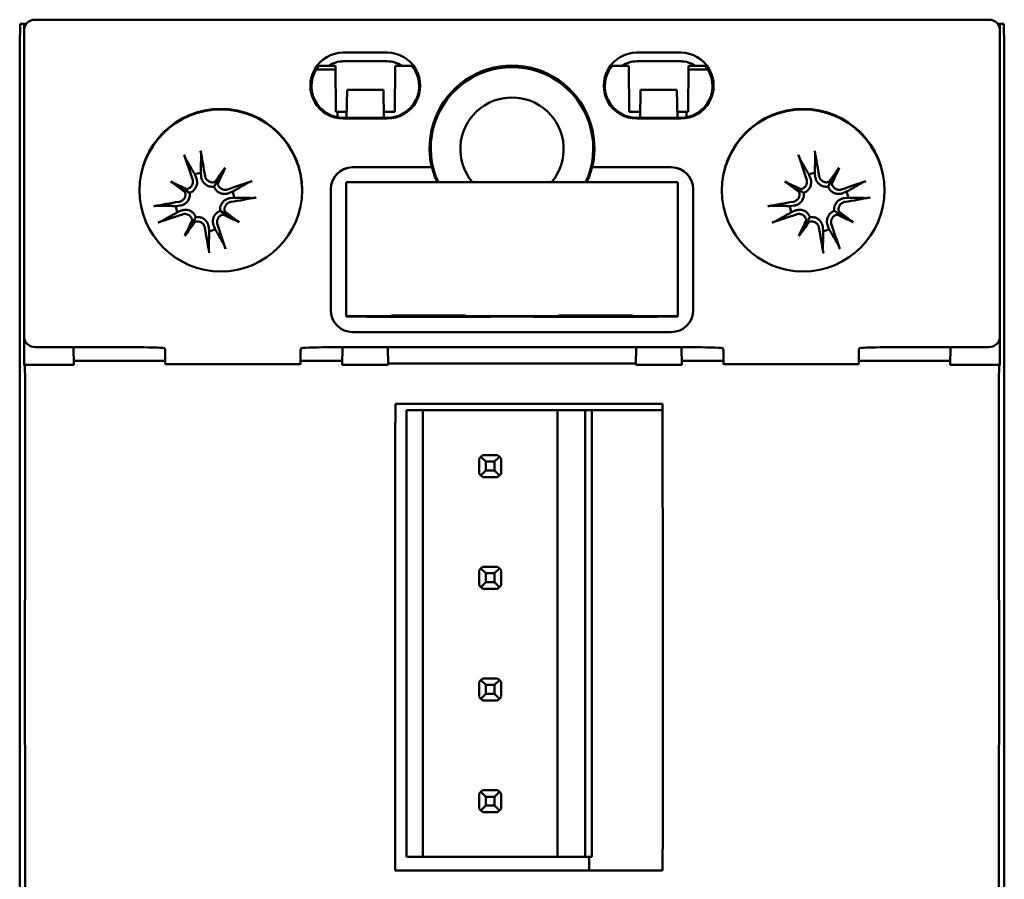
# Model space of a CAD drawing. Header units: millimetres. Extents: x 24 to 123, y 70 to 184.
# Tile 3 of 6: x 79 to 123, y 90 to 129. Entities that reach past the tile are written whole.
import ezdxf

# ---------------------------------------------------------------- set-up
doc = ezdxf.new("R2010")
doc.units = ezdxf.units.MM
doc.header["$LTSCALE"] = 0.666667
doc.layers.add('Arêtes visibles(ISO)', color=7, linetype='Continuous', lineweight=50)

msp = doc.modelspace()

# ---------------------------------------------------------------- linework, layer by layer
at = {"layer": 'Arêtes visibles(ISO)'}
for p, q in [((78.604, 128.047), (78.622, 129.047)), ((78.809, 129.047), (78.622, 129.047)), ((78.809, 128.811), (78.809, 129.047)), ((78.908, 129.047), (78.809, 129.047)), ((79.348, 129.241), (79.304, 129.241)), ((122.661, 129.241), (79.348, 129.241)), ((122.705, 129.241), (122.661, 129.241)), ((123.2, 129.047), (123.101, 129.047)), ((123.2, 129.047), (123.2, 128.811)), ((123.387, 129.047), (123.2, 129.047)), ((123.387, 129.047), (123.404, 128.047)), ((78.804, 128.742), (78.804, 114.844)), ((123.204, 114.844), (123.204, 128.742)), ((78.604, 121.147), (78.604, 128.047)), ((93.329, 127.742), (95.329, 127.742)), ((106.68, 127.742), (108.68, 127.742)), ((123.404, 128.047), (123.404, 121.147)), ((95.329, 127.349), (93.329, 127.349)), ((106.68, 127.349), (108.68, 127.349)), ((92.094, 126.98), (92.971, 126.974)), ((92.667, 127.142), (92.209, 127.142)), ((92.969, 127.142), (92.667, 127.142)), ((92.99, 125.047), (92.969, 127.142)), ((95.669, 125.047), (95.69, 127.142)), ((95.991, 127.142), (95.69, 127.142)), ((96.449, 127.142), (95.991, 127.142)), ((106.018, 127.142), (105.56, 127.142)), ((106.319, 127.142), (106.018, 127.142)), ((106.34, 125.047), (106.319, 127.142)), ((109.019, 125.047), (109.04, 127.142)), ((109.038, 126.974), (109.915, 126.98)), ((109.342, 127.142), (109.04, 127.142)), ((109.8, 127.142), (109.342, 127.142)), ((93.5, 126.047), (93.477, 124.777)), ((95.156, 126.047), (93.5, 126.047)), ((95.179, 124.777), (95.156, 126.047)), ((106.83, 124.777), (106.853, 126.047)), ((108.509, 126.047), (106.853, 126.047)), ((108.532, 124.777), (108.509, 126.047)), ((92.99, 125.047), (93.482, 125.047)), ((93.068, 125.047), (93.07, 124.801)), ((95.174, 125.047), (95.669, 125.047)), ((106.34, 125.047), (106.835, 125.047)), ((108.527, 125.047), (109.019, 125.047)), ((108.939, 124.801), (108.941, 125.047)), ((93.329, 124.777), (95.329, 124.777)), ((95.329, 124.742), (93.329, 124.742)), ((106.68, 124.777), (108.68, 124.777)), ((108.68, 124.742), (106.68, 124.742)), ((87.955, 122.505), (87.573, 121.861)), ((93.754, 122.53), (97.358, 122.53)), ((97.369, 122.526), (93.754, 122.526)), ((97.358, 122.53), (97.369, 122.526)), ((104.64, 122.526), (104.651, 122.53)), ((108.254, 122.526), (104.64, 122.526)), ((104.651, 122.53), (108.254, 122.53)), ((115.895, 122.505), (115.513, 121.861)), ((85.483, 121.875), (86.128, 121.493)), ((86.567, 122.209), (86.636, 122.043)), ((86.863, 122.101), (86.844, 122.28)), ((87.573, 121.861), (87.448, 121.651)), ((113.423, 121.875), (114.068, 121.493)), ((114.507, 122.209), (114.576, 122.043)), ((114.803, 122.101), (114.784, 122.28)), ((115.513, 121.861), (115.388, 121.651)), ((86.128, 121.493), (86.338, 121.368)), ((88.289, 121.422), (88.123, 121.353)), ((92.754, 116.031), (92.754, 121.53)), ((93.454, 121.848), (108.554, 121.848)), ((93.454, 115.749), (93.454, 121.848)), ((108.554, 121.848), (108.554, 115.749)), ((109.254, 121.53), (109.254, 116.031)), ((114.068, 121.493), (114.278, 121.368)), ((116.229, 121.422), (116.063, 121.353)), ((78.604, 77.947), (78.604, 121.147)), ((88.181, 121.126), (88.36, 121.145)), ((116.121, 121.126), (116.3, 121.145)), ((123.404, 121.147), (123.404, 77.947)), ((85.888, 120.783), (85.709, 120.764)), ((85.78, 120.487), (85.946, 120.556)), ((87.941, 120.416), (87.731, 120.541)), ((113.828, 120.783), (113.649, 120.764)), ((113.72, 120.487), (113.886, 120.556)), ((115.881, 120.416), (115.671, 120.541)), ((86.496, 120.048), (86.621, 120.258)), ((88.585, 120.034), (87.941, 120.416)), ((114.436, 120.048), (114.561, 120.258)), ((116.525, 120.034), (115.881, 120.416)), ((86.114, 119.403), (86.496, 120.048)), ((87.206, 119.808), (87.225, 119.629)), ((87.502, 119.7), (87.433, 119.866)), ((114.054, 119.403), (114.436, 120.048)), ((115.146, 119.808), (115.165, 119.629)), ((115.442, 119.7), (115.373, 119.866)), ((93.454, 115.749), (93.454, 115.735)), ((95.524, 115.749), (93.454, 115.749)), ((93.454, 115.735), (94.404, 115.735)), ((94.404, 115.735), (94.404, 115.727)), ((95.502, 115.727), (94.404, 115.727)), ((95.502, 115.727), (95.524, 115.749)), ((95.502, 115.727), (98.906, 115.727)), ((95.524, 115.749), (95.524, 115.779)), ((95.524, 115.779), (98.885, 115.779)), ((98.885, 115.779), (98.885, 115.749)), ((103.124, 115.749), (98.885, 115.749)), ((98.885, 115.749), (98.906, 115.727)), ((100.004, 115.727), (98.906, 115.727)), ((100.004, 115.735), (102.004, 115.735)), ((100.004, 115.735), (100.004, 115.727)), ((102.004, 115.735), (102.004, 115.727)), ((103.102, 115.727), (102.004, 115.727)), ((103.102, 115.727), (103.124, 115.749)), ((103.102, 115.727), (106.506, 115.727)), ((103.124, 115.779), (106.485, 115.779)), ((103.124, 115.749), (103.124, 115.779)), ((106.485, 115.779), (106.485, 115.749)), ((108.554, 115.749), (106.485, 115.749)), ((106.485, 115.749), (106.506, 115.727)), ((107.604, 115.727), (106.506, 115.727)), ((107.604, 115.735), (108.554, 115.735)), ((107.604, 115.735), (107.604, 115.727)), ((108.554, 115.749), (108.554, 115.735)), ((78.814, 113.547), (78.814, 114.749)), ((108.254, 115.031), (93.754, 115.031)), ((123.195, 114.749), (123.195, 113.547)), ((83.719, 114.344), (79.304, 114.344)), ((81.063, 113.547), (81.049, 114.344)), ((109.119, 114.344), (92.89, 114.344)), ((93.295, 114.344), (93.281, 113.547)), ((95.375, 113.547), (95.361, 114.344)), ((106.634, 113.547), (106.648, 114.344)), ((108.728, 113.547), (108.714, 114.344)), ((122.705, 114.344), (118.29, 114.344)), ((120.96, 114.344), (120.946, 113.547)), ((85.229, 113.574), (85.229, 113.793)), ((91.38, 113.793), (91.38, 113.574)), ((110.629, 113.574), (110.629, 113.793)), ((116.78, 113.793), (116.78, 113.574)), ((78.826, 113.535), (78.814, 113.547)), ((78.814, 113.547), (81.063, 113.547)), ((85.229, 113.72), (81.06, 113.72)), ((85.229, 113.574), (91.38, 113.574)), ((93.284, 113.72), (91.38, 113.72)), ((93.281, 113.547), (95.375, 113.547)), ((106.636, 113.608), (95.373, 113.608)), ((106.634, 113.547), (108.728, 113.547)), ((110.629, 113.72), (108.725, 113.72)), ((110.629, 113.574), (116.78, 113.574)), ((120.949, 113.72), (116.78, 113.72)), ((120.946, 113.547), (123.195, 113.547)), ((123.195, 113.547), (123.183, 113.535)), ((95.698, 111.767), (107.851, 111.767)), ((96.941, 111.479), (96.211, 111.479)), ((96.211, 91.159), (96.211, 111.479)), ((96.941, 111.479), (103.071, 111.479)), ((96.941, 91.159), (96.941, 111.479)), ((104.331, 111.479), (103.071, 111.479)), ((103.071, 91.159), (103.071, 111.479)), ((104.469, 111.479), (104.331, 111.479)), ((104.331, 91.159), (104.331, 111.479)), ((104.469, 111.479), (107.851, 111.479)), ((104.641, 91.159), (104.641, 111.479)), ((99.811, 109.139), (99.587, 109.364)), ((99.68, 109.439), (100.343, 109.439)), ((100.436, 109.364), (100.211, 109.139)), ((99.511, 108.608), (99.511, 109.271)), ((100.211, 109.139), (99.811, 109.139)), ((99.811, 108.739), (99.811, 109.139)), ((100.211, 108.739), (100.211, 109.139)), ((100.511, 109.271), (100.511, 108.608)), ((99.587, 108.515), (99.811, 108.739)), ((100.343, 108.439), (99.68, 108.439)), ((99.811, 108.739), (100.211, 108.739)), ((100.211, 108.739), (100.436, 108.515)), ((99.511, 103.528), (99.511, 104.191)), ((99.587, 104.284), (99.811, 104.059)), ((99.68, 104.359), (100.343, 104.359)), ((100.211, 104.059), (99.811, 104.059)), ((99.811, 104.059), (99.811, 103.659)), ((100.211, 104.059), (100.436, 104.284)), ((100.211, 103.659), (100.211, 104.059)), ((100.511, 104.191), (100.511, 103.528)), ((99.811, 103.659), (99.587, 103.435)), ((100.211, 103.659), (99.811, 103.659)), ((100.436, 103.435), (100.211, 103.659)), ((100.343, 103.359), (99.68, 103.359)), ((99.511, 98.448), (99.511, 99.111)), ((99.811, 98.979), (99.587, 99.204)), ((99.68, 99.279), (100.343, 99.279)), ((100.436, 99.204), (100.211, 98.979)), ((100.511, 99.111), (100.511, 98.448)), ((99.587, 98.355), (99.811, 98.579)), ((100.211, 98.979), (99.811, 98.979)), ((99.811, 98.579), (99.811, 98.979)), ((99.811, 98.579), (100.211, 98.579)), ((100.211, 98.579), (100.211, 98.979)), ((100.211, 98.579), (100.436, 98.355)), ((100.343, 98.279), (99.68, 98.279)), ((99.587, 94.124), (99.811, 93.899)), ((99.68, 94.199), (100.343, 94.199)), ((100.211, 93.899), (100.436, 94.124)), ((99.511, 93.368), (99.511, 94.031)), ((100.211, 93.899), (99.811, 93.899)), ((99.811, 93.899), (99.811, 93.499)), ((100.211, 93.499), (100.211, 93.899)), ((100.511, 94.031), (100.511, 93.368)), ((99.811, 93.499), (99.587, 93.275)), ((100.343, 93.199), (99.68, 93.199)), ((100.211, 93.499), (99.811, 93.499)), ((100.436, 93.275), (100.211, 93.499)), ((96.941, 91.159), (96.211, 91.159)), ((103.071, 91.159), (96.941, 91.159)), ((104.331, 91.159), (103.071, 91.159)), ((104.641, 91.159), (104.331, 91.159)), ((104.511, 90.534), (104.511, 91.159)), ((107.857, 90.534), (95.692, 90.534))]:
    msp.add_line(p, q, dxfattribs=at)
at = {"layer": 'Arêtes visibles(ISO)', "flags": 128}
for points in [[(86.837, 123.278), (86.839, 123.268), (86.841, 123.259), (86.842, 123.249), (86.844, 123.239), (86.845, 123.23), (86.847, 123.221), (86.848, 123.211), (86.849, 123.202), (86.851, 123.192), (86.852, 123.183), (86.853, 123.173), (86.854, 123.165), (86.855, 123.156), (86.856, 123.148), (86.857, 123.139), (86.858, 123.131), (86.858, 123.124), (86.859, 123.116), (86.859, 123.11), (86.86, 123.104), (86.86, 123.098), (86.86, 123.092), (86.86, 123.087), (86.86, 123.082)], [(114.777, 123.278), (114.779, 123.268), (114.781, 123.259), (114.782, 123.249), (114.784, 123.239), (114.785, 123.23), (114.787, 123.221), (114.788, 123.211), (114.789, 123.202), (114.791, 123.192), (114.792, 123.183), (114.793, 123.173), (114.794, 123.165), (114.795, 123.156), (114.796, 123.148), (114.797, 123.139), (114.798, 123.131), (114.798, 123.124), (114.799, 123.116), (114.799, 123.11), (114.8, 123.104), (114.8, 123.098), (114.8, 123.092), (114.8, 123.087), (114.8, 123.082)], [(86.168, 122.905), (86.166, 122.909), (86.163, 122.914), (86.161, 122.919), (86.158, 122.925), (86.155, 122.93), (86.153, 122.936), (86.15, 122.943), (86.147, 122.95), (86.143, 122.957), (86.14, 122.965), (86.137, 122.973), (86.134, 122.981), (86.13, 122.989), (86.127, 122.998), (86.124, 123.006), (86.12, 123.016), (86.117, 123.025), (86.113, 123.034), (86.11, 123.043), (86.107, 123.051), (86.104, 123.061), (86.101, 123.07), (86.098, 123.079), (86.095, 123.088)], [(86.168, 122.905), (86.189, 122.869), (86.209, 122.834), (86.229, 122.8), (86.248, 122.766), (86.267, 122.733), (86.286, 122.7), (86.304, 122.668), (86.322, 122.637), (86.34, 122.606), (86.357, 122.576), (86.374, 122.547), (86.39, 122.518), (86.406, 122.49), (86.422, 122.462), (86.438, 122.434), (86.453, 122.408), (86.468, 122.381), (86.483, 122.355), (86.498, 122.33), (86.512, 122.305), (86.526, 122.28), (86.54, 122.256), (86.554, 122.232), (86.567, 122.209)], [(86.844, 122.28), (86.844, 122.306), (86.845, 122.334), (86.845, 122.362), (86.846, 122.39), (86.846, 122.419), (86.847, 122.448), (86.848, 122.478), (86.848, 122.508), (86.849, 122.539), (86.85, 122.571), (86.85, 122.603), (86.851, 122.636), (86.852, 122.669), (86.852, 122.703), (86.853, 122.737), (86.854, 122.773), (86.854, 122.809), (86.855, 122.845), (86.856, 122.883), (86.857, 122.921), (86.858, 122.96), (86.858, 123), (86.859, 123.04), (86.86, 123.082)], [(114.108, 122.905), (114.106, 122.909), (114.103, 122.914), (114.101, 122.919), (114.098, 122.925), (114.095, 122.93), (114.093, 122.936), (114.09, 122.943), (114.087, 122.95), (114.083, 122.957), (114.08, 122.965), (114.077, 122.973), (114.074, 122.981), (114.07, 122.989), (114.067, 122.998), (114.064, 123.006), (114.06, 123.016), (114.057, 123.025), (114.053, 123.034), (114.05, 123.043), (114.047, 123.051), (114.044, 123.061), (114.041, 123.07), (114.038, 123.079), (114.035, 123.088)], [(114.108, 122.905), (114.129, 122.869), (114.149, 122.834), (114.169, 122.8), (114.188, 122.766), (114.207, 122.733), (114.226, 122.7), (114.244, 122.668), (114.262, 122.637), (114.28, 122.606), (114.297, 122.576), (114.314, 122.547), (114.33, 122.518), (114.346, 122.49), (114.362, 122.462), (114.378, 122.434), (114.393, 122.408), (114.408, 122.381), (114.423, 122.355), (114.438, 122.33), (114.452, 122.305), (114.466, 122.28), (114.48, 122.256), (114.494, 122.232), (114.507, 122.209)], [(114.784, 122.28), (114.784, 122.306), (114.785, 122.334), (114.785, 122.362), (114.786, 122.39), (114.786, 122.419), (114.787, 122.448), (114.788, 122.478), (114.788, 122.508), (114.789, 122.539), (114.79, 122.571), (114.79, 122.603), (114.791, 122.636), (114.792, 122.669), (114.792, 122.703), (114.793, 122.737), (114.794, 122.773), (114.794, 122.809), (114.795, 122.845), (114.796, 122.883), (114.797, 122.921), (114.798, 122.96), (114.798, 123), (114.799, 123.04), (114.8, 123.082)], [(86.468, 121.982), (86.475, 121.96), (86.48, 121.937), (86.484, 121.912), (86.486, 121.888), (86.487, 121.863), (86.485, 121.838), (86.482, 121.814), (86.477, 121.79), (86.47, 121.766), (86.462, 121.743), (86.452, 121.722), (86.441, 121.701), (86.428, 121.68), (86.414, 121.66), (86.398, 121.641), (86.381, 121.623), (86.362, 121.607), (86.342, 121.592), (86.321, 121.578), (86.3, 121.566), (86.278, 121.556), (86.256, 121.547), (86.233, 121.54), (86.21, 121.535)], [(86.636, 122.043), (86.647, 122.014), (86.656, 121.984), (86.664, 121.952), (86.669, 121.92), (86.673, 121.887), (86.675, 121.853), (86.674, 121.819), (86.672, 121.786), (86.667, 121.753), (86.66, 121.721), (86.651, 121.69), (86.64, 121.657), (86.625, 121.625), (86.609, 121.593), (86.59, 121.562), (86.568, 121.532), (86.545, 121.505), (86.521, 121.479), (86.494, 121.456), (86.466, 121.434), (86.435, 121.414), (86.404, 121.396), (86.371, 121.38), (86.338, 121.368)], [(87.448, 121.651), (87.413, 121.646), (87.377, 121.644), (87.34, 121.645), (87.304, 121.648), (87.269, 121.653), (87.234, 121.661), (87.2, 121.672), (87.167, 121.685), (87.134, 121.701), (87.102, 121.719), (87.072, 121.739), (87.044, 121.76), (87.019, 121.783), (86.996, 121.807), (86.974, 121.832), (86.955, 121.858), (86.936, 121.886), (86.92, 121.915), (86.905, 121.946), (86.892, 121.977), (86.882, 122.008), (86.874, 122.039), (86.867, 122.07), (86.863, 122.101)], [(87.48, 121.859), (87.457, 121.853), (87.434, 121.848), (87.41, 121.845), (87.386, 121.843), (87.361, 121.843), (87.336, 121.845), (87.311, 121.849), (87.287, 121.855), (87.263, 121.862), (87.24, 121.871), (87.219, 121.882), (87.198, 121.893), (87.178, 121.907), (87.159, 121.921), (87.14, 121.938), (87.123, 121.955), (87.107, 121.974), (87.092, 121.995), (87.079, 122.016), (87.068, 122.038), (87.058, 122.06), (87.05, 122.082), (87.044, 122.105), (87.039, 122.128)], [(88.985, 121.821), (88.99, 121.823), (88.994, 121.826), (88.999, 121.828), (89.005, 121.831), (89.01, 121.834), (89.016, 121.836), (89.023, 121.839), (89.03, 121.842), (89.037, 121.846), (89.045, 121.849), (89.053, 121.852), (89.061, 121.855), (89.069, 121.859), (89.078, 121.862), (89.087, 121.865), (89.096, 121.869), (89.105, 121.872), (89.114, 121.876), (89.123, 121.879), (89.131, 121.882), (89.141, 121.885), (89.15, 121.888), (89.159, 121.891), (89.168, 121.894)], [(114.408, 121.982), (114.415, 121.96), (114.42, 121.937), (114.424, 121.912), (114.426, 121.888), (114.427, 121.863), (114.425, 121.838), (114.422, 121.814), (114.417, 121.79), (114.41, 121.766), (114.402, 121.743), (114.392, 121.722), (114.381, 121.701), (114.368, 121.68), (114.354, 121.66), (114.338, 121.641), (114.321, 121.623), (114.302, 121.607), (114.282, 121.592), (114.261, 121.578), (114.24, 121.566), (114.218, 121.556), (114.196, 121.547), (114.173, 121.54), (114.15, 121.535)], [(114.576, 122.043), (114.587, 122.014), (114.596, 121.984), (114.604, 121.952), (114.609, 121.92), (114.613, 121.887), (114.615, 121.853), (114.614, 121.819), (114.612, 121.786), (114.607, 121.753), (114.6, 121.721), (114.591, 121.69), (114.58, 121.657), (114.565, 121.625), (114.549, 121.593), (114.53, 121.562), (114.508, 121.532), (114.485, 121.505), (114.461, 121.479), (114.434, 121.456), (114.406, 121.434), (114.375, 121.414), (114.344, 121.396), (114.311, 121.38), (114.278, 121.368)], [(115.388, 121.651), (115.353, 121.646), (115.317, 121.644), (115.28, 121.645), (115.244, 121.648), (115.209, 121.653), (115.174, 121.661), (115.14, 121.672), (115.107, 121.685), (115.074, 121.701), (115.042, 121.719), (115.012, 121.739), (114.984, 121.76), (114.959, 121.783), (114.936, 121.807), (114.914, 121.832), (114.895, 121.858), (114.876, 121.886), (114.86, 121.915), (114.845, 121.946), (114.832, 121.977), (114.822, 122.008), (114.814, 122.039), (114.807, 122.07), (114.803, 122.101)], [(115.42, 121.859), (115.397, 121.853), (115.374, 121.848), (115.35, 121.845), (115.326, 121.843), (115.301, 121.843), (115.276, 121.845), (115.251, 121.849), (115.227, 121.855), (115.203, 121.862), (115.18, 121.871), (115.159, 121.882), (115.138, 121.893), (115.118, 121.907), (115.099, 121.921), (115.08, 121.938), (115.063, 121.955), (115.047, 121.974), (115.032, 121.995), (115.019, 122.016), (115.008, 122.038), (114.998, 122.06), (114.99, 122.082), (114.984, 122.105), (114.979, 122.128)], [(116.925, 121.821), (116.93, 121.823), (116.934, 121.826), (116.939, 121.828), (116.945, 121.831), (116.95, 121.834), (116.956, 121.836), (116.963, 121.839), (116.97, 121.842), (116.977, 121.846), (116.985, 121.849), (116.993, 121.852), (117.001, 121.855), (117.009, 121.859), (117.018, 121.862), (117.027, 121.865), (117.036, 121.869), (117.045, 121.872), (117.054, 121.876), (117.063, 121.879), (117.071, 121.882), (117.081, 121.885), (117.09, 121.888), (117.099, 121.891), (117.108, 121.894)], [(88.123, 121.353), (88.094, 121.342), (88.064, 121.333), (88.032, 121.325), (88, 121.319), (87.967, 121.316), (87.933, 121.314), (87.899, 121.315), (87.866, 121.317), (87.833, 121.322), (87.801, 121.329), (87.77, 121.338), (87.737, 121.349), (87.705, 121.363), (87.673, 121.38), (87.642, 121.399), (87.612, 121.421), (87.585, 121.444), (87.559, 121.468), (87.536, 121.495), (87.514, 121.523), (87.494, 121.554), (87.476, 121.585), (87.46, 121.618), (87.448, 121.651)], [(88.062, 121.521), (88.04, 121.514), (88.017, 121.509), (87.992, 121.505), (87.968, 121.503), (87.943, 121.502), (87.918, 121.504), (87.894, 121.507), (87.87, 121.512), (87.846, 121.519), (87.823, 121.527), (87.802, 121.536), (87.781, 121.548), (87.76, 121.56), (87.74, 121.575), (87.721, 121.591), (87.703, 121.608), (87.687, 121.627), (87.672, 121.647), (87.658, 121.668), (87.646, 121.689), (87.636, 121.711), (87.627, 121.733), (87.62, 121.756), (87.615, 121.779)], [(88.985, 121.821), (88.949, 121.8), (88.914, 121.78), (88.88, 121.76), (88.846, 121.741), (88.813, 121.722), (88.78, 121.703), (88.748, 121.685), (88.717, 121.667), (88.686, 121.649), (88.656, 121.632), (88.627, 121.615), (88.598, 121.599), (88.57, 121.583), (88.542, 121.567), (88.514, 121.551), (88.488, 121.536), (88.461, 121.52), (88.435, 121.506), (88.41, 121.491), (88.385, 121.477), (88.36, 121.463), (88.336, 121.449), (88.312, 121.435), (88.289, 121.422)], [(116.063, 121.353), (116.034, 121.342), (116.004, 121.333), (115.972, 121.325), (115.94, 121.319), (115.907, 121.316), (115.873, 121.314), (115.839, 121.315), (115.806, 121.317), (115.773, 121.322), (115.741, 121.329), (115.71, 121.338), (115.677, 121.349), (115.645, 121.363), (115.613, 121.38), (115.582, 121.399), (115.552, 121.421), (115.525, 121.444), (115.499, 121.468), (115.476, 121.495), (115.454, 121.523), (115.434, 121.554), (115.416, 121.585), (115.4, 121.618), (115.388, 121.651)], [(116.002, 121.521), (115.98, 121.514), (115.957, 121.509), (115.932, 121.505), (115.908, 121.503), (115.883, 121.502), (115.858, 121.504), (115.834, 121.507), (115.81, 121.512), (115.786, 121.519), (115.763, 121.527), (115.742, 121.536), (115.721, 121.548), (115.7, 121.56), (115.68, 121.575), (115.661, 121.591), (115.643, 121.608), (115.627, 121.627), (115.612, 121.647), (115.598, 121.668), (115.586, 121.689), (115.576, 121.711), (115.567, 121.733), (115.56, 121.756), (115.555, 121.779)], [(116.925, 121.821), (116.889, 121.8), (116.854, 121.78), (116.82, 121.76), (116.786, 121.741), (116.753, 121.722), (116.72, 121.703), (116.688, 121.685), (116.657, 121.667), (116.626, 121.649), (116.596, 121.632), (116.567, 121.615), (116.538, 121.599), (116.51, 121.583), (116.482, 121.567), (116.454, 121.551), (116.428, 121.536), (116.401, 121.52), (116.375, 121.506), (116.35, 121.491), (116.325, 121.477), (116.3, 121.463), (116.276, 121.449), (116.252, 121.435), (116.229, 121.422)], [(86.13, 121.4), (86.136, 121.377), (86.141, 121.354), (86.144, 121.33), (86.146, 121.306), (86.146, 121.281), (86.144, 121.256), (86.14, 121.231), (86.134, 121.207), (86.127, 121.183), (86.118, 121.16), (86.107, 121.139), (86.096, 121.118), (86.082, 121.098), (86.068, 121.079), (86.051, 121.06), (86.033, 121.043), (86.014, 121.027), (85.994, 121.012), (85.973, 120.999), (85.951, 120.988), (85.929, 120.978), (85.907, 120.97), (85.884, 120.964), (85.861, 120.959)], [(86.338, 121.368), (86.343, 121.333), (86.345, 121.297), (86.344, 121.26), (86.341, 121.224), (86.336, 121.188), (86.328, 121.154), (86.317, 121.12), (86.304, 121.087), (86.288, 121.054), (86.27, 121.022), (86.25, 120.992), (86.229, 120.964), (86.206, 120.939), (86.182, 120.916), (86.157, 120.894), (86.131, 120.875), (86.103, 120.856), (86.074, 120.84), (86.043, 120.825), (86.012, 120.812), (85.981, 120.802), (85.95, 120.794), (85.919, 120.787), (85.888, 120.783)], [(87.731, 120.541), (87.726, 120.576), (87.724, 120.612), (87.725, 120.648), (87.728, 120.685), (87.733, 120.72), (87.741, 120.755), (87.752, 120.789), (87.765, 120.822), (87.781, 120.855), (87.799, 120.887), (87.819, 120.917), (87.84, 120.944), (87.863, 120.97), (87.887, 120.993), (87.912, 121.014), (87.938, 121.034), (87.966, 121.053), (87.995, 121.069), (88.026, 121.084), (88.057, 121.097), (88.088, 121.107), (88.119, 121.115), (88.15, 121.122), (88.181, 121.126)], [(88.36, 121.145), (88.387, 121.145), (88.414, 121.144), (88.442, 121.144), (88.47, 121.143), (88.499, 121.142), (88.528, 121.142), (88.558, 121.141), (88.588, 121.141), (88.619, 121.14), (88.651, 121.139), (88.683, 121.139), (88.716, 121.138), (88.749, 121.137), (88.783, 121.137), (88.817, 121.136), (88.853, 121.135), (88.889, 121.135), (88.925, 121.134), (88.963, 121.133), (89.001, 121.132), (89.04, 121.131), (89.08, 121.131), (89.12, 121.13), (89.162, 121.129)], [(89.358, 121.152), (89.348, 121.15), (89.339, 121.148), (89.329, 121.147), (89.319, 121.145), (89.31, 121.144), (89.301, 121.142), (89.291, 121.141), (89.282, 121.14), (89.272, 121.138), (89.263, 121.137), (89.254, 121.136), (89.245, 121.135), (89.236, 121.134), (89.228, 121.133), (89.22, 121.132), (89.211, 121.131), (89.204, 121.131), (89.197, 121.13), (89.19, 121.13), (89.184, 121.129), (89.178, 121.129), (89.172, 121.129), (89.167, 121.129), (89.162, 121.129)], [(114.07, 121.4), (114.076, 121.377), (114.081, 121.354), (114.084, 121.33), (114.086, 121.306), (114.086, 121.281), (114.084, 121.256), (114.08, 121.231), (114.074, 121.207), (114.067, 121.183), (114.058, 121.16), (114.047, 121.139), (114.036, 121.118), (114.022, 121.098), (114.008, 121.079), (113.991, 121.06), (113.973, 121.043), (113.954, 121.027), (113.934, 121.012), (113.913, 120.999), (113.891, 120.988), (113.869, 120.978), (113.847, 120.97), (113.824, 120.964), (113.801, 120.959)], [(114.278, 121.368), (114.283, 121.333), (114.285, 121.297), (114.284, 121.26), (114.281, 121.224), (114.276, 121.188), (114.268, 121.154), (114.257, 121.12), (114.244, 121.087), (114.228, 121.054), (114.21, 121.022), (114.19, 120.992), (114.169, 120.964), (114.146, 120.939), (114.122, 120.916), (114.097, 120.894), (114.071, 120.875), (114.043, 120.856), (114.014, 120.84), (113.983, 120.825), (113.952, 120.812), (113.921, 120.802), (113.89, 120.794), (113.859, 120.787), (113.828, 120.783)], [(115.671, 120.541), (115.666, 120.576), (115.664, 120.612), (115.665, 120.648), (115.668, 120.685), (115.673, 120.72), (115.681, 120.755), (115.692, 120.789), (115.705, 120.822), (115.721, 120.855), (115.739, 120.887), (115.759, 120.917), (115.78, 120.944), (115.803, 120.97), (115.827, 120.993), (115.852, 121.014), (115.878, 121.034), (115.906, 121.053), (115.935, 121.069), (115.966, 121.084), (115.997, 121.097), (116.028, 121.107), (116.059, 121.115), (116.09, 121.122), (116.121, 121.126)], [(116.3, 121.145), (116.327, 121.145), (116.354, 121.144), (116.382, 121.144), (116.41, 121.143), (116.439, 121.142), (116.468, 121.142), (116.498, 121.141), (116.528, 121.141), (116.559, 121.14), (116.591, 121.139), (116.623, 121.139), (116.656, 121.138), (116.689, 121.137), (116.723, 121.137), (116.757, 121.136), (116.793, 121.135), (116.829, 121.135), (116.865, 121.134), (116.903, 121.133), (116.941, 121.132), (116.98, 121.131), (117.02, 121.131), (117.06, 121.13), (117.102, 121.129)], [(117.298, 121.152), (117.288, 121.15), (117.279, 121.148), (117.269, 121.147), (117.259, 121.145), (117.25, 121.144), (117.241, 121.142), (117.231, 121.141), (117.222, 121.14), (117.212, 121.138), (117.203, 121.137), (117.194, 121.136), (117.185, 121.135), (117.176, 121.134), (117.168, 121.133), (117.16, 121.132), (117.151, 121.131), (117.144, 121.131), (117.137, 121.13), (117.13, 121.13), (117.124, 121.129), (117.118, 121.129), (117.112, 121.129), (117.107, 121.129), (117.102, 121.129)], [(84.711, 120.757), (84.721, 120.759), (84.73, 120.76), (84.74, 120.762), (84.75, 120.764), (84.759, 120.765), (84.768, 120.767), (84.778, 120.768), (84.787, 120.769), (84.797, 120.771), (84.806, 120.772), (84.815, 120.773), (84.824, 120.774), (84.833, 120.775), (84.841, 120.776), (84.849, 120.777), (84.858, 120.778), (84.865, 120.778), (84.872, 120.779), (84.879, 120.779), (84.885, 120.78), (84.891, 120.78), (84.897, 120.78), (84.902, 120.78), (84.907, 120.78)], [(85.709, 120.764), (85.682, 120.764), (85.655, 120.765), (85.627, 120.765), (85.599, 120.766), (85.57, 120.766), (85.541, 120.767), (85.511, 120.768), (85.481, 120.768), (85.45, 120.769), (85.418, 120.769), (85.386, 120.77), (85.353, 120.771), (85.32, 120.771), (85.286, 120.772), (85.252, 120.773), (85.216, 120.774), (85.18, 120.774), (85.144, 120.775), (85.106, 120.776), (85.068, 120.777), (85.029, 120.778), (84.989, 120.778), (84.949, 120.779), (84.907, 120.78)], [(85.946, 120.556), (85.975, 120.567), (86.005, 120.576), (86.037, 120.584), (86.069, 120.589), (86.102, 120.593), (86.136, 120.595), (86.17, 120.594), (86.203, 120.592), (86.236, 120.587), (86.268, 120.58), (86.299, 120.571), (86.332, 120.559), (86.364, 120.545), (86.396, 120.529), (86.427, 120.51), (86.457, 120.488), (86.484, 120.465), (86.51, 120.441), (86.533, 120.414), (86.555, 120.386), (86.575, 120.355), (86.593, 120.324), (86.609, 120.291), (86.621, 120.258)], [(87.433, 119.866), (87.422, 119.895), (87.413, 119.925), (87.405, 119.957), (87.4, 119.989), (87.396, 120.022), (87.394, 120.056), (87.395, 120.09), (87.397, 120.123), (87.402, 120.156), (87.409, 120.188), (87.418, 120.219), (87.429, 120.252), (87.444, 120.284), (87.46, 120.316), (87.479, 120.347), (87.501, 120.377), (87.524, 120.404), (87.548, 120.43), (87.575, 120.453), (87.603, 120.475), (87.634, 120.495), (87.665, 120.513), (87.698, 120.528), (87.731, 120.541)], [(87.939, 120.509), (87.933, 120.531), (87.928, 120.555), (87.925, 120.579), (87.923, 120.603), (87.923, 120.628), (87.925, 120.653), (87.929, 120.678), (87.935, 120.702), (87.942, 120.726), (87.951, 120.749), (87.962, 120.77), (87.973, 120.791), (87.987, 120.811), (88.001, 120.83), (88.018, 120.849), (88.036, 120.866), (88.055, 120.882), (88.075, 120.897), (88.096, 120.91), (88.118, 120.921), (88.14, 120.931), (88.162, 120.939), (88.185, 120.945), (88.208, 120.95)], [(112.651, 120.757), (112.661, 120.759), (112.67, 120.76), (112.68, 120.762), (112.69, 120.764), (112.699, 120.765), (112.708, 120.767), (112.718, 120.768), (112.727, 120.769), (112.737, 120.771), (112.746, 120.772), (112.755, 120.773), (112.764, 120.774), (112.773, 120.775), (112.781, 120.776), (112.789, 120.777), (112.798, 120.778), (112.805, 120.778), (112.812, 120.779), (112.819, 120.779), (112.825, 120.78), (112.831, 120.78), (112.837, 120.78), (112.842, 120.78), (112.847, 120.78)], [(113.649, 120.764), (113.622, 120.764), (113.595, 120.765), (113.567, 120.765), (113.539, 120.766), (113.51, 120.766), (113.481, 120.767), (113.451, 120.768), (113.421, 120.768), (113.39, 120.769), (113.358, 120.769), (113.326, 120.77), (113.293, 120.771), (113.26, 120.771), (113.226, 120.772), (113.192, 120.773), (113.156, 120.774), (113.12, 120.774), (113.084, 120.775), (113.046, 120.776), (113.008, 120.777), (112.969, 120.778), (112.929, 120.778), (112.889, 120.779), (112.847, 120.78)], [(113.886, 120.556), (113.915, 120.567), (113.945, 120.576), (113.977, 120.584), (114.009, 120.589), (114.042, 120.593), (114.076, 120.595), (114.11, 120.594), (114.143, 120.592), (114.176, 120.587), (114.208, 120.58), (114.239, 120.571), (114.272, 120.559), (114.304, 120.545), (114.336, 120.529), (114.367, 120.51), (114.397, 120.488), (114.424, 120.465), (114.45, 120.441), (114.473, 120.414), (114.495, 120.386), (114.515, 120.355), (114.533, 120.324), (114.549, 120.291), (114.561, 120.258)], [(115.373, 119.866), (115.362, 119.895), (115.353, 119.925), (115.345, 119.957), (115.34, 119.989), (115.336, 120.022), (115.334, 120.056), (115.335, 120.09), (115.337, 120.123), (115.342, 120.156), (115.349, 120.188), (115.358, 120.219), (115.369, 120.252), (115.384, 120.284), (115.4, 120.316), (115.419, 120.347), (115.441, 120.377), (115.464, 120.404), (115.488, 120.43), (115.515, 120.453), (115.543, 120.475), (115.574, 120.495), (115.605, 120.513), (115.638, 120.528), (115.671, 120.541)], [(115.879, 120.509), (115.873, 120.531), (115.868, 120.555), (115.865, 120.579), (115.863, 120.603), (115.863, 120.628), (115.865, 120.653), (115.869, 120.678), (115.875, 120.702), (115.882, 120.726), (115.891, 120.749), (115.902, 120.77), (115.913, 120.791), (115.927, 120.811), (115.941, 120.83), (115.958, 120.849), (115.976, 120.866), (115.995, 120.882), (116.015, 120.897), (116.036, 120.91), (116.058, 120.921), (116.08, 120.931), (116.102, 120.939), (116.125, 120.945), (116.148, 120.95)], [(85.084, 120.088), (85.079, 120.086), (85.075, 120.083), (85.07, 120.081), (85.064, 120.078), (85.059, 120.075), (85.053, 120.073), (85.046, 120.07), (85.039, 120.067), (85.032, 120.063), (85.024, 120.06), (85.016, 120.057), (85.008, 120.054), (85, 120.05), (84.991, 120.047), (84.982, 120.044), (84.973, 120.04), (84.964, 120.037), (84.955, 120.033), (84.946, 120.03), (84.938, 120.027), (84.928, 120.024), (84.919, 120.021), (84.91, 120.018), (84.901, 120.014)], [(85.084, 120.088), (85.12, 120.109), (85.155, 120.129), (85.189, 120.149), (85.223, 120.168), (85.256, 120.187), (85.289, 120.206), (85.321, 120.224), (85.352, 120.242), (85.383, 120.259), (85.413, 120.277), (85.442, 120.294), (85.471, 120.31), (85.499, 120.326), (85.527, 120.342), (85.555, 120.358), (85.581, 120.373), (85.608, 120.388), (85.634, 120.403), (85.659, 120.418), (85.684, 120.432), (85.709, 120.446), (85.733, 120.46), (85.757, 120.474), (85.78, 120.487)], [(86.006, 120.388), (86.029, 120.395), (86.052, 120.4), (86.077, 120.404), (86.101, 120.406), (86.126, 120.407), (86.151, 120.405), (86.175, 120.402), (86.199, 120.397), (86.223, 120.39), (86.246, 120.382), (86.267, 120.372), (86.288, 120.361), (86.309, 120.348), (86.329, 120.334), (86.348, 120.318), (86.366, 120.301), (86.382, 120.282), (86.397, 120.262), (86.411, 120.241), (86.423, 120.22), (86.433, 120.198), (86.442, 120.176), (86.449, 120.153), (86.454, 120.13)], [(86.589, 120.05), (86.611, 120.056), (86.635, 120.061), (86.659, 120.064), (86.683, 120.066), (86.708, 120.065), (86.733, 120.063), (86.758, 120.06), (86.782, 120.054), (86.806, 120.046), (86.829, 120.038), (86.85, 120.027), (86.871, 120.016), (86.891, 120.002), (86.91, 119.988), (86.929, 119.971), (86.946, 119.953), (86.962, 119.934), (86.977, 119.914), (86.99, 119.893), (87.001, 119.871), (87.011, 119.849), (87.019, 119.827), (87.025, 119.804), (87.03, 119.781)], [(86.621, 120.258), (86.656, 120.263), (86.692, 120.265), (86.729, 120.264), (86.765, 120.261), (86.8, 120.256), (86.835, 120.248), (86.869, 120.237), (86.902, 120.224), (86.935, 120.208), (86.967, 120.19), (86.997, 120.17), (87.025, 120.148), (87.05, 120.126), (87.073, 120.102), (87.095, 120.077), (87.114, 120.051), (87.133, 120.023), (87.149, 119.993), (87.164, 119.963), (87.177, 119.932), (87.187, 119.901), (87.195, 119.87), (87.202, 119.839), (87.206, 119.808)], [(87.601, 119.926), (87.594, 119.949), (87.589, 119.972), (87.585, 119.996), (87.583, 120.021), (87.582, 120.046), (87.584, 120.071), (87.587, 120.095), (87.592, 120.119), (87.599, 120.143), (87.607, 120.166), (87.617, 120.187), (87.628, 120.208), (87.641, 120.229), (87.655, 120.249), (87.671, 120.268), (87.688, 120.286), (87.707, 120.302), (87.727, 120.317), (87.748, 120.331), (87.769, 120.343), (87.791, 120.353), (87.813, 120.362), (87.836, 120.369), (87.859, 120.374)], [(113.024, 120.088), (113.019, 120.086), (113.015, 120.083), (113.01, 120.081), (113.004, 120.078), (112.999, 120.075), (112.993, 120.073), (112.986, 120.07), (112.979, 120.067), (112.972, 120.063), (112.964, 120.06), (112.956, 120.057), (112.948, 120.054), (112.94, 120.05), (112.931, 120.047), (112.922, 120.044), (112.913, 120.04), (112.904, 120.037), (112.895, 120.033), (112.886, 120.03), (112.878, 120.027), (112.868, 120.024), (112.859, 120.021), (112.85, 120.018), (112.841, 120.014)], [(113.024, 120.088), (113.06, 120.109), (113.095, 120.129), (113.129, 120.149), (113.163, 120.168), (113.196, 120.187), (113.229, 120.206), (113.261, 120.224), (113.292, 120.242), (113.323, 120.259), (113.353, 120.277), (113.382, 120.294), (113.411, 120.31), (113.439, 120.326), (113.467, 120.342), (113.495, 120.358), (113.521, 120.373), (113.548, 120.388), (113.574, 120.403), (113.599, 120.418), (113.624, 120.432), (113.649, 120.446), (113.673, 120.46), (113.697, 120.474), (113.72, 120.487)], [(113.946, 120.388), (113.969, 120.395), (113.992, 120.4), (114.017, 120.404), (114.041, 120.406), (114.066, 120.407), (114.091, 120.405), (114.115, 120.402), (114.139, 120.397), (114.163, 120.39), (114.186, 120.382), (114.207, 120.372), (114.228, 120.361), (114.249, 120.348), (114.269, 120.334), (114.288, 120.318), (114.306, 120.301), (114.322, 120.282), (114.337, 120.262), (114.351, 120.241), (114.363, 120.22), (114.373, 120.198), (114.382, 120.176), (114.389, 120.153), (114.394, 120.13)], [(114.529, 120.05), (114.551, 120.056), (114.575, 120.061), (114.599, 120.064), (114.623, 120.066), (114.648, 120.065), (114.673, 120.063), (114.698, 120.06), (114.722, 120.054), (114.746, 120.046), (114.769, 120.038), (114.79, 120.027), (114.811, 120.016), (114.831, 120.002), (114.85, 119.988), (114.869, 119.971), (114.886, 119.953), (114.902, 119.934), (114.917, 119.914), (114.93, 119.893), (114.941, 119.871), (114.951, 119.849), (114.959, 119.827), (114.965, 119.804), (114.97, 119.781)], [(114.561, 120.258), (114.596, 120.263), (114.632, 120.265), (114.669, 120.264), (114.705, 120.261), (114.74, 120.256), (114.775, 120.248), (114.809, 120.237), (114.842, 120.224), (114.875, 120.208), (114.907, 120.19), (114.937, 120.17), (114.965, 120.148), (114.99, 120.126), (115.013, 120.102), (115.035, 120.077), (115.054, 120.051), (115.073, 120.023), (115.089, 119.993), (115.104, 119.963), (115.117, 119.932), (115.127, 119.901), (115.135, 119.87), (115.142, 119.839), (115.146, 119.808)], [(115.541, 119.926), (115.534, 119.949), (115.529, 119.972), (115.525, 119.996), (115.523, 120.021), (115.522, 120.046), (115.524, 120.071), (115.527, 120.095), (115.532, 120.119), (115.539, 120.143), (115.547, 120.166), (115.557, 120.187), (115.568, 120.208), (115.581, 120.229), (115.595, 120.249), (115.611, 120.268), (115.628, 120.286), (115.647, 120.302), (115.667, 120.317), (115.688, 120.331), (115.709, 120.343), (115.731, 120.353), (115.753, 120.362), (115.776, 120.369), (115.799, 120.374)], [(87.225, 119.629), (87.225, 119.602), (87.224, 119.575), (87.224, 119.547), (87.223, 119.519), (87.223, 119.49), (87.222, 119.461), (87.221, 119.431), (87.221, 119.401), (87.22, 119.37), (87.219, 119.338), (87.219, 119.306), (87.218, 119.273), (87.217, 119.24), (87.217, 119.206), (87.216, 119.171), (87.215, 119.136), (87.215, 119.1), (87.214, 119.064), (87.213, 119.026), (87.212, 118.988), (87.211, 118.949), (87.211, 118.909), (87.21, 118.868), (87.209, 118.827)], [(87.901, 119.004), (87.88, 119.04), (87.86, 119.075), (87.84, 119.109), (87.821, 119.143), (87.802, 119.176), (87.783, 119.209), (87.765, 119.241), (87.747, 119.272), (87.729, 119.303), (87.712, 119.333), (87.695, 119.362), (87.679, 119.391), (87.663, 119.419), (87.647, 119.447), (87.631, 119.474), (87.616, 119.501), (87.601, 119.528), (87.586, 119.554), (87.571, 119.579), (87.557, 119.604), (87.543, 119.629), (87.529, 119.653), (87.515, 119.677), (87.502, 119.7)], [(115.165, 119.629), (115.165, 119.602), (115.164, 119.575), (115.164, 119.547), (115.163, 119.519), (115.163, 119.49), (115.162, 119.461), (115.161, 119.431), (115.161, 119.401), (115.16, 119.37), (115.159, 119.338), (115.159, 119.306), (115.158, 119.273), (115.157, 119.24), (115.157, 119.206), (115.156, 119.171), (115.155, 119.136), (115.155, 119.1), (115.154, 119.064), (115.153, 119.026), (115.152, 118.988), (115.151, 118.949), (115.151, 118.909), (115.15, 118.868), (115.149, 118.827)], [(115.841, 119.004), (115.82, 119.04), (115.8, 119.075), (115.78, 119.109), (115.761, 119.143), (115.742, 119.176), (115.723, 119.209), (115.705, 119.241), (115.687, 119.272), (115.669, 119.303), (115.652, 119.333), (115.635, 119.362), (115.619, 119.391), (115.603, 119.419), (115.587, 119.447), (115.571, 119.474), (115.556, 119.501), (115.541, 119.528), (115.526, 119.554), (115.511, 119.579), (115.497, 119.604), (115.483, 119.629), (115.469, 119.653), (115.455, 119.677), (115.442, 119.7)], [(87.232, 118.631), (87.23, 118.641), (87.228, 118.65), (87.227, 118.66), (87.225, 118.669), (87.224, 118.679), (87.222, 118.688), (87.221, 118.698), (87.22, 118.707), (87.218, 118.717), (87.217, 118.726), (87.216, 118.735), (87.215, 118.744), (87.214, 118.753), (87.213, 118.761), (87.212, 118.769), (87.211, 118.778), (87.211, 118.785), (87.21, 118.792), (87.21, 118.799), (87.209, 118.805), (87.209, 118.811), (87.209, 118.817), (87.209, 118.822), (87.209, 118.827)], [(87.901, 119.003), (87.903, 118.999), (87.906, 118.995), (87.908, 118.99), (87.911, 118.984), (87.914, 118.979), (87.916, 118.973), (87.919, 118.966), (87.922, 118.959), (87.926, 118.951), (87.929, 118.944), (87.932, 118.936), (87.935, 118.928), (87.939, 118.92), (87.942, 118.911), (87.945, 118.902), (87.949, 118.893), (87.952, 118.884), (87.956, 118.875), (87.959, 118.866), (87.962, 118.857), (87.965, 118.848), (87.968, 118.839), (87.971, 118.83), (87.974, 118.821)], [(115.172, 118.631), (115.17, 118.641), (115.168, 118.65), (115.167, 118.66), (115.165, 118.669), (115.164, 118.679), (115.162, 118.688), (115.161, 118.698), (115.16, 118.707), (115.158, 118.717), (115.157, 118.726), (115.156, 118.735), (115.155, 118.744), (115.154, 118.753), (115.153, 118.761), (115.152, 118.769), (115.151, 118.778), (115.151, 118.785), (115.15, 118.792), (115.15, 118.799), (115.149, 118.805), (115.149, 118.811), (115.149, 118.817), (115.149, 118.822), (115.149, 118.827)], [(115.841, 119.003), (115.843, 118.999), (115.846, 118.995), (115.848, 118.99), (115.851, 118.984), (115.854, 118.979), (115.856, 118.973), (115.859, 118.966), (115.862, 118.959), (115.866, 118.951), (115.869, 118.944), (115.872, 118.936), (115.875, 118.928), (115.879, 118.92), (115.882, 118.911), (115.885, 118.902), (115.889, 118.893), (115.892, 118.884), (115.896, 118.875), (115.899, 118.866), (115.902, 118.857), (115.905, 118.848), (115.908, 118.839), (115.911, 118.83), (115.914, 118.821)], [(85.217, 114.239), (85.217, 114.244), (85.216, 114.249), (85.216, 114.253), (85.215, 114.257), (85.214, 114.261), (85.214, 114.265), (85.213, 114.269), (85.212, 114.272), (85.211, 114.275), (85.21, 114.278), (85.209, 114.281), (85.208, 114.284), (85.207, 114.287), (85.206, 114.289), (85.204, 114.291), (85.203, 114.293), (85.202, 114.295), (85.2, 114.296), (85.199, 114.298), (85.197, 114.299), (85.195, 114.3), (85.194, 114.3), (85.192, 114.301), (85.19, 114.301)], [(91.419, 114.301), (91.417, 114.301), (91.415, 114.3), (91.414, 114.3), (91.412, 114.299), (91.41, 114.298), (91.409, 114.296), (91.407, 114.295), (91.406, 114.293), (91.405, 114.291), (91.403, 114.289), (91.402, 114.287), (91.401, 114.284), (91.4, 114.281), (91.399, 114.278), (91.398, 114.275), (91.397, 114.272), (91.396, 114.269), (91.395, 114.265), (91.395, 114.261), (91.394, 114.257), (91.393, 114.253), (91.393, 114.249), (91.392, 114.244), (91.392, 114.239)], [(110.617, 114.239), (110.617, 114.244), (110.616, 114.249), (110.616, 114.253), (110.615, 114.257), (110.614, 114.261), (110.614, 114.265), (110.613, 114.269), (110.612, 114.272), (110.611, 114.275), (110.61, 114.278), (110.609, 114.281), (110.608, 114.284), (110.607, 114.287), (110.606, 114.289), (110.604, 114.291), (110.603, 114.293), (110.602, 114.295), (110.6, 114.296), (110.599, 114.298), (110.597, 114.299), (110.595, 114.3), (110.594, 114.3), (110.592, 114.301), (110.59, 114.301)], [(116.819, 114.301), (116.817, 114.301), (116.815, 114.3), (116.814, 114.3), (116.812, 114.299), (116.81, 114.298), (116.809, 114.296), (116.807, 114.295), (116.806, 114.293), (116.805, 114.291), (116.803, 114.289), (116.802, 114.287), (116.801, 114.284), (116.8, 114.281), (116.799, 114.278), (116.798, 114.275), (116.797, 114.272), (116.796, 114.269), (116.795, 114.265), (116.795, 114.261), (116.794, 114.257), (116.793, 114.253), (116.793, 114.249), (116.792, 114.244), (116.792, 114.239)]]:
    msp.add_lwpolyline(points, dxfattribs=at)
at = {"layer": 'Arêtes visibles(ISO)'}
for centre, radius, start, end in [((101.004, 123.354), 2.35, 320.1345, 219.8655), ((87.034, 120.954), 1.339, 98.1924, 110.4383), ((114.974, 120.954), 1.339, 98.1924, 110.4383), ((87.034, 120.954), 1.339, 8.1924, 20.4383), ((114.974, 120.954), 1.339, 8.1924, 20.4383), ((87.034, 120.954), 1.339, 188.1924, 200.4383), ((114.974, 120.954), 1.339, 188.1924, 200.4383), ((87.034, 120.954), 1.339, 278.1924, 290.4383), ((114.974, 120.954), 1.339, 278.1924, 290.4383), ((100.011, 108.939), 0.6, 135, 146.4427), ((100.011, 108.939), 0.6, 123.5573, 135), ((100.011, 108.939), 0.6, 45, 56.4427), ((100.011, 108.939), 0.6, 33.5573, 45), ((100.011, 108.939), 0.6, 213.5573, 225), ((100.011, 108.939), 0.6, 225, 236.4427), ((100.011, 108.939), 0.6, 303.5573, 315), ((100.011, 108.939), 0.6, 315, 326.4427), ((100.011, 103.859), 0.6, 135, 146.4427), ((100.011, 103.859), 0.6, 123.5573, 135), ((100.011, 103.859), 0.6, 45, 56.4427), ((100.011, 103.859), 0.6, 33.5573, 45), ((100.011, 103.859), 0.6, 213.5573, 225), ((100.011, 103.859), 0.6, 315, 326.4427), ((100.011, 103.859), 0.6, 225, 236.4427), ((100.011, 103.859), 0.6, 303.5573, 315), ((100.011, 98.779), 0.6, 135, 146.4427), ((100.011, 98.779), 0.6, 123.5573, 135), ((100.011, 98.779), 0.6, 45, 56.4427), ((100.011, 98.779), 0.6, 33.5573, 45), ((100.011, 98.779), 0.6, 213.5573, 225), ((100.011, 98.779), 0.6, 225, 236.4427), ((100.011, 98.779), 0.6, 303.5573, 315), ((100.011, 98.779), 0.6, 315, 326.4427), ((100.011, 93.699), 0.6, 135, 146.4427), ((100.011, 93.699), 0.6, 123.5573, 135), ((100.011, 93.699), 0.6, 45, 56.4427), ((100.011, 93.699), 0.6, 33.5573, 45), ((100.011, 93.699), 0.6, 213.5573, 225), ((100.011, 93.699), 0.6, 225, 236.4427), ((100.011, 93.699), 0.6, 303.5573, 315), ((100.011, 93.699), 0.6, 315, 326.4427)]:
    msp.add_arc(centre, radius, start, end, dxfattribs=at)
for centre, major_axis, ratio, start_param, end_param in [((79.305, 128.741), (-0.425, 0.263), 0.99966, 5.266085, 6.836577), ((122.704, 128.741), (0.425, 0.263), 0.99966, 5.729794, 7.300285), ((93.329, 126.242), (-1.5, 0), 0.999848, 4.712389, 7.853982), ((95.329, 126.242), (1.5, 0), 0.999848, 4.712389, 7.853982), ((106.68, 126.242), (-1.5, 0), 0.999848, 4.712389, 7.853982), ((108.68, 126.242), (1.5, 0), 0.999848, 4.712389, 7.853982), ((93.329, 126.168), (0, 1.182), 0.98972, 0, 0.601666), ((95.329, 126.168), (0, -1.182), 0.98972, 2.539926, 3.141593), ((101.004, 123.388), (3.698, 0), 0.999848, 5.853709, 9.854254), ((101.004, 123.405), (-3.75, 0), 0.999848, 2.905968, 6.51881), ((106.68, 126.168), (0, -1.182), 0.98972, 3.141593, 3.743259), ((108.68, 126.168), (0, 1.182), 0.98972, 5.681519, 6.283185), ((93.329, 126.225), (-1.448, 0), 0.999848, 5.596904, 7.853982), ((95.329, 126.225), (1.448, 0), 0.999848, 4.712389, 6.969466), ((106.68, 126.225), (-1.448, 0), 0.999848, 5.596904, 7.853982), ((108.68, 126.225), (1.448, 0), 0.999848, 4.712389, 6.969466), ((87.754, 121.458), (3.7, 0), 0.999848, 0.004128, 3.137465), ((114.254, 121.458), (3.7, 0), 0.999848, 0.004128, 3.137465), ((86.537, 120.877), (-1.228, 7.889), 0.087156, 4.858078, 5.007991), ((114.477, 120.877), (-1.228, 7.889), 0.087156, 4.858078, 5.007991), ((87.508, 121.125), (2.702, -7.513), 0.087156, 4.416787, 4.5667), ((115.448, 121.125), (2.702, -7.513), 0.087156, 4.416787, 4.5667), ((88.037, 120.265), (4.476, 6.514), 0.173648, 1.341111, 1.444187), ((85.949, 121.504), (-3.573, -7.05), 0.173648, 1.697406, 1.800481), ((93.754, 121.53), (-1, 0), 0.999848, 4.712389, 6.283185), ((93.754, 121.526), (-1, 0), 0.999848, 4.712389, 6.283185), ((101.004, 123.402), (-3.74, 0), 0.999848, 0.236298, 0.428449), ((101.004, 123.402), (3.74, 0), 0.999848, 5.854736, 6.046887), ((108.254, 121.53), (1, 0), 0.999848, 0, 1.570796), ((108.254, 121.526), (1, 0), 0.999848, 0, 1.570796), ((115.977, 120.265), (4.476, 6.514), 0.173648, 1.341111, 1.444187), ((113.889, 121.504), (-3.573, -7.05), 0.173648, 1.697406, 1.800481), ((86.485, 119.869), (7.05, -3.573), 0.173648, 1.697406, 1.800481), ((87.724, 121.957), (-6.514, 4.476), 0.173648, 1.341111, 1.444187), ((87.486, 122.104), (-0.224, 0.154), 0.868224, 2.08502, 2.445156), ((87.827, 121.902), (-0.242, 0.123), 0.868224, 0.696437, 1.056572), ((87.205, 120.481), (-7.513, -2.702), 0.087156, 4.416787, 4.5667), ((114.425, 119.869), (7.05, -3.573), 0.173648, 1.697406, 1.800481), ((115.664, 121.957), (-6.514, 4.476), 0.173648, 1.341111, 1.444187), ((115.426, 122.104), (-0.224, 0.154), 0.868224, 2.08502, 2.445156), ((115.767, 121.902), (-0.242, 0.123), 0.868224, 0.696437, 1.056572), ((115.145, 120.481), (-7.513, -2.702), 0.087156, 4.416787, 4.5667), ((86.087, 121.747), (-0.123, -0.242), 0.868224, 0.696437, 1.056572), ((85.885, 121.406), (-0.154, -0.224), 0.868224, 2.08502, 2.445156), ((114.027, 121.747), (-0.123, -0.242), 0.868224, 0.696437, 1.056572), ((113.825, 121.406), (-0.154, -0.224), 0.868224, 2.08502, 2.445156), ((86.957, 121.452), (7.889, 1.228), 0.087156, 4.858078, 5.007991), ((114.897, 121.452), (7.889, 1.228), 0.087156, 4.858078, 5.007991), ((87.112, 120.457), (-7.889, -1.228), 0.087156, 4.858078, 5.007991), ((115.052, 120.457), (-7.889, -1.228), 0.087156, 4.858078, 5.007991), ((86.864, 121.428), (7.513, 2.702), 0.087156, 4.416787, 4.5667), ((88.12, 120.404), (3.573, 7.05), 0.173648, 1.697406, 1.800481), ((86.242, 120.007), (0.242, -0.123), 0.868224, 0.696437, 1.056572), ((87.982, 120.162), (0.123, 0.242), 0.868224, 0.696437, 1.056572), ((87.584, 122.04), (-7.05, 3.573), 0.173648, 1.697406, 1.800481), ((88.184, 120.502), (0.154, 0.224), 0.868224, 2.08502, 2.445156), ((86.345, 119.952), (6.514, -4.476), 0.173648, 1.341111, 1.444187), ((114.804, 121.428), (7.513, 2.702), 0.087156, 4.416787, 4.5667), ((116.06, 120.404), (3.573, 7.05), 0.173648, 1.697406, 1.800481), ((114.182, 120.007), (0.242, -0.123), 0.868224, 0.696437, 1.056572), ((115.922, 120.162), (0.123, 0.242), 0.868224, 0.696437, 1.056572), ((115.524, 122.04), (-7.05, 3.573), 0.173648, 1.697406, 1.800481), ((116.124, 120.502), (0.154, 0.224), 0.868224, 2.08502, 2.445156), ((114.285, 119.952), (6.514, -4.476), 0.173648, 1.341111, 1.444187), ((86.032, 121.643), (-4.476, -6.514), 0.173648, 1.341111, 1.444187), ((86.583, 119.805), (0.224, -0.154), 0.868224, 2.08502, 2.445156), ((87.532, 121.032), (1.228, -7.889), 0.087156, 4.858078, 5.007991), ((86.561, 120.784), (-2.702, 7.513), 0.087156, 4.416787, 4.5667), ((113.972, 121.643), (-4.476, -6.514), 0.173648, 1.341111, 1.444187), ((114.523, 119.805), (0.224, -0.154), 0.868224, 2.08502, 2.445156), ((115.472, 121.032), (1.228, -7.889), 0.087156, 4.858078, 5.007991), ((114.501, 120.784), (-2.702, 7.513), 0.087156, 4.416787, 4.5667), ((93.754, 116.031), (-1, 0), 0.999848, 0, 1.570796), ((108.254, 116.031), (1, 0), 0.999848, 4.712389, 6.283185), ((79.305, 114.844), (-0.425, -0.263), 0.99966, 5.729794, 7.300285), ((122.704, 114.844), (0.425, -0.263), 0.99966, 5.266085, 6.836577), ((83.719, 114.291), (-1.5, 0), 0.034905, 3.337017, 4.712389), ((92.89, 114.291), (-1.5, 0), 0.034905, 4.712389, 6.087761), ((109.119, 114.291), (-1.5, 0), 0.034905, 3.337017, 4.712389), ((118.29, 114.291), (-1.5, 0), 0.034905, 4.712389, 6.087761), ((85.207, 113.802), (0, -0.5), 0.043654, 1.55331, 2.635787), ((91.402, 113.802), (0, 0.5), 0.043654, 0.505805, 1.588283), ((110.607, 113.802), (0, -0.5), 0.043654, 1.55331, 2.635787), ((116.802, 113.802), (0, 0.5), 0.043654, 0.505805, 1.588283), ((78.825, 111.535), (0, 2), 0.017455, 4.565665, 6.265732), ((123.184, 111.535), (0, -2), 0.017455, 3.159046, 4.859113), ((95.663, 111.535), (0, 2), 0.017455, 4.565665, 4.828546), ((107.886, 111.535), (0, -2), 0.017455, 4.596232, 4.859113), ((80.241, 99.547), (0, 80), 0.017455, 1.424072, 1.71752), ((97.079, 99.547), (0, 80), 0.017455, 1.424072, 1.683698), ((106.47, 99.547), (0, -80), 0.017455, 1.457895, 1.71752), ((121.768, 99.547), (0, -80), 0.017455, 1.424072, 1.71752)]:
    msp.add_ellipse(centre, major_axis=major_axis, ratio=ratio, start_param=start_param, end_param=end_param, dxfattribs=at)
for centre in [(87.754, 121.489), (114.254, 121.489)]:
    msp.add_ellipse(centre, major_axis=(3.7, 0), ratio=0.999848, dxfattribs=at)

doc.saveas('drawing.dxf')
